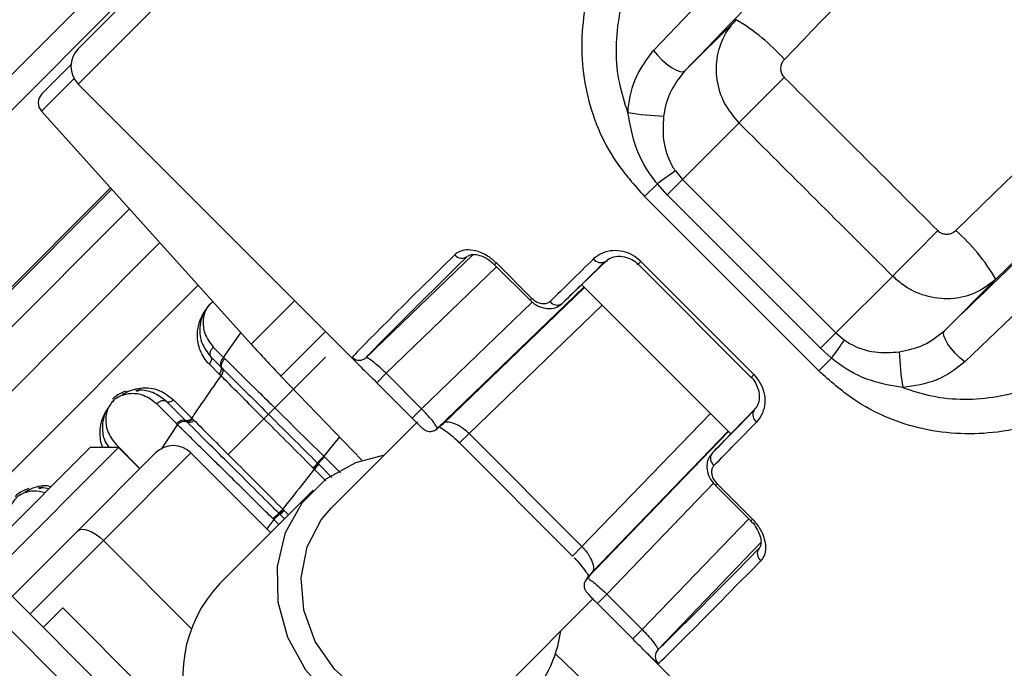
# Model space of a CAD drawing. Header units: millimetres. Extents: x 1591 to 17407, y 888 to 16227.
# Tile 39 of 78: x 3678 to 3757, y 10342 to 10394. Entities that reach past the tile are written whole.
import ezdxf

# ---------------------------------------------------------------- set-up
doc = ezdxf.new("R2010")
doc.units = ezdxf.units.MM
doc.layers.add('COMPONENT_GEOMETRY', color=7, linetype='Continuous')
doc.styles.add('SLDTEXTSTYLE1', font='TXT', dxfattribs={"width": 0.75})
doc.dimstyles.new('SLDDIMSTYLE0', dxfattribs={"dimtxt": 100, "dimasz": 6.604, "dimexe": 0, "dimexo": 0.0625, "dimgap": 25, "dimtad": 0, "dimtih": 1, "dimtoh": 1, "dimdec": 0, "dimlfac": 0.5, "dimrnd": 1e-09, "dimzin": 12, "dimdsep": 46, "dimtxsty": 'SLDTEXTSTYLE1', "dimsah": 1, "dimcen": 0.09, "dimadec": 0, "dimazin": 3, "dimtfac": 1, "dimtdec": 0, "dimtofl": 0, "dimtmove": 0, "dimatfit": 3, "dimfxl": 1, "dimfrac": 2, "dimtolj": 1, "dimtzin": 12, "dimarcsym": 0})

# ---------------------------------------------------------------- blocks, each defined once
blk = doc.blocks.new('_D')
at = {"layer": 'COMPONENT_GEOMETRY', "color": 7, "ltscale": 2}
for p, q in [((8879.101, 12946.127), (8879.101, 8407.682)), ((2657.77, 9298.989), (2657.77, 8407.682)), ((2657.77, 8414.032), (5620.658, 8414.032)), ((8879.101, 8414.032), (5916.213, 8414.032))]:
    blk.add_line(p, q, dxfattribs=at)
for points in [[(2657.77, 8414.032), (2664.374, 8413.016), (2664.374, 8415.048)], [(8879.101, 8414.032), (8872.497, 8415.048), (8872.497, 8413.016)]]:
    blk.add_solid(points, dxfattribs=at)
at = {"layer": 'COMPONENT_GEOMETRY', "color": 7, "ltscale": 2, "insert": (5620.658, 8463.564), "char_height": 100, "attachment_point": 1, "style": 'SLDTEXTSTYLE1'}
blk.add_mtext('3111', dxfattribs=at)

msp = doc.modelspace()

# ---------------------------------------------------------------- linework, layer by layer
at = {"color": 7, "linetype": 'Continuous', "lineweight": 25, "ltscale": 2}
for p, q in [((3730.042, 10439.166), (3682.768, 10391.892)), ((3663.894, 10376.27), (3723.868, 10436.245)), ((3724.798, 10434.347), (3664.824, 10374.372)), ((3735.335, 10394.207), (3731.24, 10390.112)), ((3679.863, 10388.28), (3682.186, 10390.603)), ((3682.768, 10389.064), (3705.386, 10366.446)), ((3679.827, 10386.903), (3696.584, 10368.292)), ((3735.577, 10385.965), (3731.063, 10381.451)), ((3730.489, 10382.129), (3731.063, 10381.451)), ((3729.045, 10381.102), (3728.025, 10380.082)), ((3729.839, 10380.227), (3729.045, 10381.102)), ((3729.839, 10380.227), (3731.063, 10381.451)), ((3731.063, 10381.451), (3743.32, 10369.193)), ((3685.346, 10380.774), (3661.251, 10356.679)), ((3742.097, 10367.969), (3729.839, 10380.227)), ((3741.952, 10366.156), (3728.025, 10380.082)), ((3714.299, 10375.439), (3705.78, 10367.229)), ((3716.044, 10374.64), (3718.873, 10371.811)), ((3719.009, 10371.948), (3716.18, 10374.777)), ((3725.135, 10375.099), (3721.446, 10371.546)), ((3727.514, 10374.674), (3736.543, 10365.645)), ((3727.734, 10374.893), (3736.763, 10365.865)), ((3747.853, 10373.726), (3743.32, 10369.193)), ((3756.096, 10373.485), (3751.982, 10369.37)), ((3711.448, 10361.547), (3723.187, 10372.861)), ((3723.003, 10373.045), (3734.914, 10361.133)), ((3718.873, 10371.811), (3718.873, 10371.812)), ((3742.097, 10367.969), (3743.32, 10369.193)), ((3743.32, 10369.193), (3743.999, 10368.62)), ((3693.562, 10368.051), (3694.385, 10367.227)), ((3742.971, 10367.175), (3742.097, 10367.969)), ((3693.366, 10367.27), (3694.178, 10366.458)), ((3694.385, 10367.227), (3694.477, 10367.137)), ((3742.971, 10367.175), (3741.952, 10366.156)), ((3694.03, 10365.909), (3693.227, 10366.712)), ((3694.178, 10366.458), (3694.266, 10366.37)), ((3694.178, 10365.761), (3694.03, 10365.909)), ((3698.965, 10365.74), (3705.441, 10359.033)), ((3707.37, 10365.967), (3706.621, 10365.217)), ((3706.621, 10365.217), (3709.45, 10362.388)), ((3710.199, 10363.138), (3707.37, 10365.967)), ((3691.305, 10362.233), (3689.817, 10363.721)), ((3690.375, 10363.86), (3691.847, 10362.388)), ((3690.611, 10361.95), (3689.036, 10363.525)), ((3710.199, 10363.138), (3709.45, 10362.388)), ((3736.799, 10363.089), (3733.415, 10359.577)), ((3691.37, 10362.168), (3691.305, 10362.233)), ((3691.464, 10362.074), (3691.37, 10362.168)), ((3691.847, 10362.388), (3691.909, 10362.325)), ((3691.909, 10362.325), (3692.001, 10362.233)), ((3709.868, 10362.084), (3702.986, 10355.202)), ((3690.708, 10361.854), (3690.611, 10361.95)), ((3723.417, 10349.578), (3734.73, 10361.317)), ((3713.995, 10361.154), (3723.023, 10352.125)), ((3669.802, 10346.116), (3683.716, 10360.03)), ((3671.005, 10345.056), (3685.979, 10360.03)), ((3685.979, 10360.03), (3683.716, 10360.03)), ((3687.676, 10358.333), (3685.979, 10360.03)), ((3713.245, 10360.404), (3722.274, 10351.375)), ((3682.73, 10353.388), (3688.948, 10359.606)), ((3691.777, 10359.606), (3684.782, 10352.61)), ((3691.777, 10359.606), (3698.141, 10353.242)), ((3702.386, 10359.346), (3702.445, 10359.287)), ((3701.593, 10358.349), (3701.536, 10358.406)), ((3701.632, 10358.31), (3701.593, 10358.349)), ((3701.889, 10358.799), (3701.947, 10358.74)), ((3701.947, 10358.741), (3701.988, 10358.7)), ((3701.544, 10356.645), (3694.09, 10349.191)), ((3733.681, 10357.003), (3736.51, 10354.174)), ((3733.681, 10357.003), (3733.681, 10357.003)), ((3733.818, 10357.14), (3736.647, 10354.311)), ((3699.112, 10355.12), (3699.155, 10355.078)), ((3699.155, 10355.078), (3699.217, 10355.015)), ((3698.397, 10354.291), (3698.333, 10354.355)), ((3698.813, 10354.776), (3698.771, 10354.818)), ((3698.876, 10354.713), (3698.813, 10354.776)), ((3699.244, 10354.345), (3698.876, 10354.713)), ((3677.493, 10348.151), (3682.73, 10353.388)), ((3737.32, 10352.442), (3729.098, 10343.911)), ((3710.162, 10315.482), (3677.352, 10348.292)), ((3717.072, 10341.116), (3723.898, 10347.943)), ((3725.008, 10348.33), (3724.258, 10347.58)), ((3725.008, 10348.33), (3727.836, 10345.501)), ((3681.524, 10347.231), (3679.968, 10345.676)), ((3681.524, 10347.231), (3709.101, 10319.654)), ((3727.087, 10344.751), (3724.258, 10347.58)), ((3727.836, 10345.501), (3727.087, 10344.751)), ((3720.902, 10343.572), (3727.609, 10337.095)), ((3728.315, 10343.516), (3750.933, 10320.899))]:
    msp.add_line(p, q, dxfattribs=at)
at = {"color": 8, "linetype": 'Continuous', "lineweight": 25, "ltscale": 2}
for p, q in [((3682.768, 10389.064), (3731.793, 10438.089)), ((3682.433, 10389.509), (3679.827, 10386.903)), ((3685.346, 10380.773), (3661.252, 10356.679)), ((3661.363, 10356.587), (3685.443, 10380.666)), ((3686.856, 10379.096), (3662.997, 10355.237)), ((3689.276, 10376.409), (3665.774, 10352.908)), ((3716.044, 10374.64), (3716.18, 10374.777)), ((3727.514, 10374.674), (3727.734, 10374.893)), ((3707.37, 10365.967), (3716.204, 10374.48)), ((3692.341, 10373.005), (3669.262, 10349.926)), ((3723.214, 10372.833), (3711.943, 10361.971)), ((3696.584, 10368.292), (3700.062, 10371.77)), ((3719.042, 10371.66), (3710.199, 10363.138)), ((3718.873, 10371.812), (3719.009, 10371.948)), ((3713.995, 10361.154), (3724.637, 10371.41)), ((3694.385, 10367.227), (3695.769, 10369.198)), ((3702.528, 10369.303), (3698.965, 10365.74)), ((3702.536, 10367.254), (3694.758, 10359.476)), ((3736.543, 10365.645), (3736.763, 10365.865)), ((3723.023, 10352.125), (3733.28, 10362.767)), ((3689.419, 10359.917), (3690.708, 10361.854)), ((3734.703, 10361.344), (3723.841, 10350.074)), ((3703.635, 10360.904), (3702.386, 10359.346)), ((3713.995, 10361.154), (3713.245, 10360.404)), ((3685.784, 10360.272), (3687.699, 10358.357)), ((3702.555, 10357.386), (3701.632, 10358.31)), ((3701.988, 10358.7), (3703.04, 10357.647)), ((3733.545, 10357.188), (3725.008, 10348.33)), ((3733.681, 10357.003), (3733.818, 10357.14)), ((3699.217, 10355.015), (3699.566, 10354.667)), ((3698.397, 10354.291), (3697.827, 10353.555)), ((3698.794, 10353.895), (3698.397, 10354.291)), ((3727.836, 10345.501), (3736.35, 10354.334)), ((3736.647, 10354.311), (3736.51, 10354.174)), ((3684.782, 10352.61), (3678.908, 10346.736)), ((3684.782, 10352.61), (3691.804, 10345.588)), ((3723.023, 10352.125), (3722.274, 10351.375)), ((3710.162, 10312.654), (3674.523, 10348.292))]:
    msp.add_line(p, q, dxfattribs=at)
at = {"color": 7, "linetype": 'Continuous', "lineweight": 25, "ltscale": 2, "flags": 128}
for points in [[(3752.893, 10377.382), (3755.973, 10380.359), (3759.049, 10383.332), (3762.121, 10386.3), (3765.189, 10389.264), (3768.251, 10392.222), (3771.308, 10395.174), (3774.358, 10398.12), (3777.402, 10401.059)], [(3782.836, 10399.315), (3779.519, 10396.113), (3776.193, 10392.901), (3772.859, 10389.682), (3769.518, 10386.455), (3766.171, 10383.221), (3762.817, 10379.981), (3759.459, 10376.735), (3756.096, 10373.485)], [(3728.748, 10391.747), (3729.053, 10391.374), (3729.408, 10391.01), (3729.789, 10390.678), (3730.17, 10390.4), (3730.528, 10390.194), (3730.838, 10390.073), (3731.081, 10390.045), (3731.24, 10390.112)], [(3739.179, 10389.598), (3738.599, 10389.016), (3738.027, 10388.442), (3737.479, 10387.891), (3736.97, 10387.378), (3736.514, 10386.918), (3736.123, 10386.522), (3735.808, 10386.202), (3735.577, 10385.965)], [(3751.459, 10377.362), (3750.877, 10376.779), (3750.305, 10376.204), (3749.757, 10375.653), (3749.247, 10375.14), (3748.791, 10374.679), (3748.4, 10374.283), (3748.084, 10373.962), (3747.853, 10373.726)], [(3753.616, 10366.878), (3753.244, 10367.184), (3752.88, 10367.539), (3752.548, 10367.919), (3752.27, 10368.301), (3752.063, 10368.658), (3751.942, 10368.968), (3751.915, 10369.211), (3751.982, 10369.37)], [(3687.359, 10364.597), (3687.411, 10364.569), (3687.465, 10364.557), (3687.518, 10364.559), (3687.568, 10364.577), (3687.615, 10364.609), (3687.658, 10364.655), (3687.693, 10364.713), (3687.721, 10364.781)], [(3718.514, 10339.674), (3716.352, 10338.045), (3713.792, 10337.051), (3710.996, 10336.755), (3708.139, 10337.176), (3705.401, 10338.287), (3702.954, 10340.018), (3700.951, 10342.261), (3699.518, 10344.875), (3698.746, 10347.694), (3698.683, 10350.543), (3699.333, 10353.242), (3700.655, 10355.622), (3702.566, 10357.533), (3704.946, 10358.855), (3707.238, 10359.454)], [(3679.581, 10356.818), (3679.633, 10356.791), (3679.687, 10356.779), (3679.739, 10356.781), (3679.79, 10356.799), (3679.837, 10356.831), (3679.879, 10356.877), (3679.915, 10356.935), (3679.943, 10357.003)], [(3717.072, 10341.116), (3715.103, 10339.671), (3712.759, 10338.854), (3710.212, 10338.728), (3707.651, 10339.301), (3705.267, 10340.532), (3703.236, 10342.327), (3701.709, 10344.556), (3700.798, 10347.052), (3700.573, 10349.629), (3701.048, 10352.098), (3702.19, 10354.275), (3702.986, 10355.202)], [(3682.73, 10353.388), (3682.882, 10353.485), (3683.082, 10353.524), (3683.323, 10353.503), (3683.595, 10353.424), (3683.889, 10353.289), (3684.192, 10353.103), (3684.493, 10352.874), (3684.782, 10352.61)], [(3723.417, 10349.578), (3723.32, 10349.457), (3723.274, 10349.375)]]:
    msp.add_lwpolyline(points, dxfattribs=at)
at = {"color": 7, "linetype": 'Continuous', "lineweight": 25, "ltscale": 4}
for centre, radius, start, end in [((3565.77, 10203.901), 202, 90, 24.57323), ((3565.77, 10203.901), 200, 65.6403, 24.3597), ((3565.77, 10203.901), 196, 66.0814, 23.9186), ((3727.232, 10380.416), 15.995, 41.57547, 59.56376), ((3684.182, 10390.478), 2, 135, 225), ((3680.57, 10387.572), 1, 135, 222), ((3731.104, 10416.017), 29.561, 261.42776, 266.97767), ((3780.945, 10309.657), 88.306, 124.84608, 125.99627), ((3742.288, 10365.4), 16.001, 30.3479, 48.48733), ((3713.423, 10375.896), 0.732, 219.08001, 306.53616), ((3724.524, 10375.518), 0.708, 215.52812, 299.70838), ((3721.04, 10372.142), 0.721, 217.73786, 304.28911), ((3671.527, 10419.075), 88.306, 324.00373, 325.15392), ((3770.899, 10435.205), 100, 222, 224), ((3777.886, 10369.234), 29.561, 183.02233, 188.57224), ((3694.808, 10366.701), 0.675, 128.77682, 201.05829), ((3705.225, 10367.804), 0.8, 224.99169, 314.02122), ((3693.728, 10366.285), 0.482, 308.77682, 21.05829), ((3737.387, 10362.654), 0.708, 150.29162, 234.47188), ((3691.24, 10361.436), 0.677, 70.61759, 141.79022), ((3691.468, 10362.689), 0.484, 250.32812, 321.56274), ((3691.621, 10362.531), 0.483, 251.04079, 321.883), ((3710.892, 10362.121), 0.799, 290.29286, 314.07232), ((3690.363, 10358.192), 2, 45, 135), ((3705.651, 10355.878), 4.763, 133.28304, 142.18478), ((3734.011, 10359.17), 0.721, 145.71089, 232.26214), ((3395.358, 10033.488), 416, 38.64351, 51.35649), ((3699.432, 10360.646), 3.074, 313.20123, 323.05155), ((3699.283, 10360.81), 3.431, 313.21149, 322.03687), ((3395.358, 10033.488), 414, 38.64351, 51.35649), ((3697.513, 10356.579), 2.165, 305.53807, 317.6216), ((3697.612, 10356.489), 2.18, 305.43264, 317.43283), ((3700.644, 10352.227), 3.051, 125.42762, 137.43389), ((3565.77, 10203.901), 150, 91.69334, 358.30666), ((3565.77, 10203.901), 149.823, 91.6649, 358.3351), ((3737.766, 10351.554), 0.732, 143.46384, 230.91999), ((3565.77, 10203.901), 147.824, 92.38945, 357.61055), ((3701.835, 10341.795), 10.709, 136.32125, 204.75264), ((3711.337, 10346.755), 10.082, 315.38563, 352.09457), ((3729.674, 10343.355), 0.8, 135.97878, 225.00831)]:
    msp.add_arc(centre, radius, start, end, dxfattribs=at)
for centre, major_axis, ratio, start_param, end_param in [((3719.449, 10373.241), (229.702, 237.176), 0.005499, 4.792789, 4.896869), ((6969.489, 7014.104), (13171.199, -13164.513), 0.005761, 1.823372, 1.824333), ((6966.145, 7010.76), (13167.795, -13167.795), 0.005673, 1.823373, 1.824335), ((3744.873, 10406.154), (40.238, 38.958), 0.005875, 2.485281, 3.100991), ((3745.43, 10405.579), (39.673, 38.392), 0.00596, 2.485284, 3.100994), ((3750.53, 10400.498), (40.238, 38.958), 0.005875, 2.28677, 2.408723), ((3751.087, 10399.923), (39.673, 38.392), 0.00596, 2.286773, 2.408726), ((3761.792, 10389.217), (38.392, 39.673), 0.00596, 3.874459, 3.996412), ((3762.367, 10388.661), (38.958, 40.238), 0.005875, 3.874462, 3.996415), ((3751.087, 10399.923), (39.673, 38.392), 0.00596, 3.177552, 3.299505), ((3767.449, 10383.56), (38.392, 39.673), 0.00596, 3.182191, 3.797901), ((3768.024, 10383.004), (38.958, 40.238), 0.005875, 3.182194, 3.797904), ((3761.792, 10389.217), (38.392, 39.673), 0.00596, 2.983681, 3.105634)]:
    msp.add_ellipse(centre, major_axis=major_axis, ratio=ratio, start_param=start_param, end_param=end_param, dxfattribs=at)
at = {"color": 7, "linetype": 'Continuous', "lineweight": 25, "ltscale": 2}
for points, knots in [([(3728.748, 10391.747), (3735.137, 10398.424), (3745.601, 10409.359), (3756.072, 10420.309), (3760.148, 10424.572)], [0, 0, 0, 0, 0.610672, 1, 1, 1, 1]), ([(3762.72, 10422.771), (3758.637, 10418.534), (3748.138, 10407.643), (3737.649, 10396.762), (3731.24, 10390.112)], [0, 0, 0, 0, 0.388949, 1, 1, 1, 1]), ([(3730.718, 10409.601), (3729.678, 10408.259), (3727.6, 10405.578), (3724.721, 10400.575), (3722.818, 10394.814), (3723.034, 10388.434), (3725.059, 10383.433), (3727.23, 10380.98), (3728.025, 10380.082)], [0, 0, 0, 0, 0.151687, 0.303172, 0.526485, 0.711728, 0.894443, 1, 1, 1, 1]), ([(3726.698, 10386.787), (3726.449, 10387.557), (3725.659, 10390.008), (3725.737, 10394.769), (3727.596, 10399.876), (3730.317, 10404.363), (3732.243, 10406.782), (3733.207, 10407.993)], [0, 0, 0, 0, 0.1039535, 0.3308942, 0.6101638, 0.8049374, 1, 1, 1, 1]), ([(3751.982, 10369.37), (3758.631, 10375.78), (3769.513, 10386.269), (3780.404, 10396.767), (3784.64, 10400.85)], [0, 0, 0, 0, 0.611051, 1, 1, 1, 1]), ([(3786.442, 10398.279), (3782.179, 10394.202), (3771.229, 10383.731), (3760.294, 10373.268), (3753.616, 10366.878)], [0, 0, 0, 0, 0.389328, 1, 1, 1, 1]), ([(3735.577, 10385.965), (3735.155, 10386.473), (3734.313, 10387.485), (3733.734, 10389.392), (3733.758, 10391.34), (3734.344, 10393.017), (3735.044, 10393.858), (3735.335, 10394.207)], [0, 0, 0, 0, 0.211532, 0.421691, 0.632628, 0.84791, 1, 1, 1, 1]), ([(3726.698, 10386.787), (3726.706, 10386.894), (3726.78, 10387.877), (3727.212, 10389.736), (3728.24, 10391.082), (3728.748, 10391.747)], [0, 0, 0, 0, 0.058801, 0.535727, 1, 1, 1, 1]), ([(3739.198, 10391.03), (3739.144, 10390.968), (3739.017, 10390.817), (3738.902, 10390.522), (3738.883, 10390.183), (3738.969, 10389.855), (3739.109, 10389.684), (3739.179, 10389.598)], [0, 0, 0, 0, 0.155525, 0.374182, 0.585503, 0.793018, 1, 1, 1, 1]), ([(3731.24, 10390.112), (3730.851, 10389.622), (3730.07, 10388.636), (3729.661, 10387.289), (3729.556, 10386.575), (3729.545, 10386.497)], [0, 0, 0, 0, 0.469247, 0.942621, 1, 1, 1, 1]), ([(3729.045, 10381.102), (3728.969, 10381.194), (3728.264, 10382.061), (3727.209, 10383.909), (3726.866, 10385.839), (3726.698, 10386.787)], [0, 0, 0, 0, 0.057556, 0.537551, 1, 1, 1, 1]), ([(3729.545, 10386.497), (3729.507, 10385.774), (3729.431, 10384.35), (3729.955, 10382.964), (3730.382, 10382.284), (3730.441, 10382.199), (3730.489, 10382.129)], [0, 0, 0, 0, 0.473407, 0.931566, 0.944589, 1, 1, 1, 1]), ([(3751.459, 10377.362), (3751.501, 10377.324), (3751.629, 10377.21), (3751.9, 10377.09), (3752.254, 10377.064), (3752.61, 10377.156), (3752.798, 10377.307), (3752.893, 10377.382)], [0, 0, 0, 0, 0.108678, 0.323219, 0.545584, 0.772492, 1, 1, 1, 1]), ([(3716.18, 10374.777), (3715.952, 10374.977), (3715.494, 10375.377), (3714.698, 10375.733), (3713.924, 10375.863), (3713.275, 10375.759), (3712.984, 10375.534), (3712.855, 10375.435)], [0, 0, 0, 0, 0.199752, 0.399876, 0.607041, 0.826549, 1, 1, 1, 1]), ([(3713.907, 10375.315), (3713.955, 10375.362), (3714.049, 10375.452), (3714.528, 10375.478), (3715.109, 10375.31), (3715.651, 10375.014), (3715.932, 10374.73), (3716.033, 10374.628)], [0, 0, 0, 0, 0.239076, 0.463211, 0.666608, 0.879854, 1, 1, 1, 1]), ([(3727.734, 10374.893), (3727.516, 10375.078), (3727.08, 10375.446), (3726.281, 10375.731), (3725.447, 10375.798), (3724.605, 10375.617), (3724.171, 10375.28), (3723.947, 10375.106)], [0, 0, 0, 0, 0.178374, 0.356819, 0.547919, 0.766995, 1, 1, 1, 1]), ([(3724.933, 10374.89), (3725.073, 10375.017), (3725.351, 10375.272), (3726.04, 10375.357), (3726.699, 10375.22), (3727.203, 10374.97), (3727.424, 10374.741), (3727.502, 10374.661)], [0, 0, 0, 0, 0.267044, 0.531949, 0.739856, 0.908634, 1, 1, 1, 1]), ([(3756.096, 10373.485), (3755.57, 10373.074), (3754.513, 10372.25), (3752.484, 10371.812), (3750.444, 10372.056), (3748.866, 10372.809), (3748.109, 10373.494), (3747.853, 10373.726)], [0, 0, 0, 0, 0.222814, 0.447152, 0.670377, 0.888765, 1, 1, 1, 1]), ([(3693.537, 10371.676), (3693.471, 10371.625), (3693.238, 10371.448), (3692.923, 10371.024), (3692.589, 10370.365), (3692.413, 10369.433), (3692.578, 10368.286), (3693.09, 10367.626), (3693.366, 10367.27)], [0, 0, 0, 0, 0.041145, 0.143066, 0.249868, 0.424135, 0.689597, 1, 1, 1, 1]), ([(3718.885, 10371.824), (3718.941, 10371.762), (3719.165, 10371.515), (3719.703, 10371.225), (3720.387, 10371.089), (3721.017, 10371.205), (3721.305, 10371.443), (3721.438, 10371.552)], [0, 0, 0, 0, 0.08215, 0.328977, 0.593487, 0.813637, 1, 1, 1, 1]), ([(3720.47, 10371.7), (3720.406, 10371.65), (3720.268, 10371.542), (3719.977, 10371.489), (3719.643, 10371.54), (3719.303, 10371.691), (3719.107, 10371.862), (3719.009, 10371.948)], [0, 0, 0, 0, 0.18302, 0.400043, 0.604373, 0.802384, 1, 1, 1, 1]), ([(3693.227, 10366.712), (3693.194, 10366.746), (3692.858, 10367.092), (3692.399, 10367.868), (3692.206, 10369.06), (3692.448, 10370.097), (3692.707, 10370.702), (3692.889, 10370.924), (3692.903, 10370.941)], [0, 0, 0, 0, 0.034092, 0.345994, 0.646826, 0.854084, 0.988686, 1, 1, 1, 1]), ([(3748.656, 10364.828), (3749.426, 10364.58), (3751.877, 10363.789), (3756.638, 10363.868), (3761.745, 10365.727), (3766.233, 10368.447), (3768.652, 10370.373), (3769.862, 10371.337)], [0, 0, 0, 0, 0.103954, 0.330894, 0.610164, 0.804937, 1, 1, 1, 1]), ([(3748.367, 10367.676), (3749.043, 10367.82), (3750.4, 10368.109), (3751.453, 10368.949), (3751.982, 10369.37)], [0, 0, 0, 0, 0.498504, 1, 1, 1, 1]), ([(3771.471, 10368.849), (3770.129, 10367.809), (3767.448, 10365.73), (3762.445, 10362.851), (3756.684, 10360.949), (3750.304, 10361.164), (3745.303, 10363.189), (3742.85, 10365.361), (3741.952, 10366.156)], [0, 0, 0, 0, 0.151687, 0.303172, 0.526485, 0.711728, 0.894443, 1, 1, 1, 1]), ([(3743.999, 10368.62), (3744.132, 10368.531), (3744.865, 10368.044), (3746.357, 10367.557), (3747.721, 10367.637), (3748.367, 10367.676)], [0, 0, 0, 0, 0.105262, 0.57608, 1, 1, 1, 1]), ([(3693.366, 10367.27), (3693.349, 10367.304), (3693.303, 10367.398), (3693.301, 10367.595), (3693.383, 10367.84), (3693.502, 10367.98), (3693.562, 10368.051)], [0, 0, 0, 0, 0.161092, 0.440728, 0.720364, 1, 1, 1, 1]), ([(3694.266, 10366.37), (3694.251, 10366.403), (3694.208, 10366.494), (3694.21, 10366.686), (3694.297, 10366.927), (3694.417, 10367.067), (3694.477, 10367.136)], [0, 0, 0, 0, 0.160996, 0.440664, 0.720332, 1, 1, 1, 1]), ([(3694.477, 10367.137), (3695.235, 10366.393), (3696.387, 10365.263), (3699.014, 10362.676), (3700.95, 10360.764), (3702.386, 10359.346)], [0, 0, 0, 0, 0.331863, 0.504238, 1, 1, 1, 1]), ([(3704.932, 10366.91), (3704.985, 10366.854), (3705.141, 10366.687), (3705.624, 10366.209), (3706.173, 10365.665), (3706.511, 10365.327), (3706.621, 10365.217)], [0, 0, 0, 0, 0.1764803, 0.5192176, 0.8446172, 1, 1, 1, 1]), ([(3707.37, 10365.967), (3707.291, 10366.044), (3707.045, 10366.283), (3706.623, 10366.657), (3706.192, 10366.998), (3705.875, 10367.213), (3705.812, 10367.224), (3705.78, 10367.229)], [0, 0, 0, 0, 0.100508, 0.312181, 0.53761, 0.768432, 1, 1, 1, 1]), ([(3748.656, 10364.828), (3747.81, 10364.972), (3745.984, 10365.284), (3744.104, 10366.273), (3743.149, 10367.034), (3742.971, 10367.175)], [0, 0, 0, 0, 0.413144, 0.890817, 1, 1, 1, 1]), ([(3753.616, 10366.878), (3753.017, 10366.404), (3752.318, 10365.851), (3750.639, 10365.119), (3749.582, 10364.964), (3748.656, 10364.828)], [0, 0, 0, 0, 0.425665, 0.497035, 1, 1, 1, 1]), ([(3694.267, 10366.37), (3694.288, 10366.326), (3694.33, 10366.24), (3694.327, 10366.077), (3694.279, 10365.909), (3694.212, 10365.811), (3694.178, 10365.761)], [0, 0, 0, 0, 0.250067, 0.500079, 0.75005, 1, 1, 1, 1]), ([(3694.267, 10366.37), (3694.383, 10366.254), (3695.018, 10365.625), (3696.18, 10364.472), (3698.545, 10362.123), (3700.499, 10360.181), (3701.889, 10358.799)], [0, 0, 0, 0, 0.055685, 0.303138, 0.50423, 1, 1, 1, 1]), ([(3691.847, 10362.388), (3692.107, 10362.767), (3692.88, 10363.895), (3693.66, 10365.017), (3694.178, 10365.761)], [0, 0, 0, 0, 0.336526, 1, 1, 1, 1]), ([(3701.536, 10358.406), (3701.432, 10358.51), (3700.076, 10359.866), (3698.186, 10361.755), (3695.976, 10363.964), (3694.87, 10365.07), (3694.272, 10365.668), (3694.178, 10365.761)], [0, 0, 0, 0, 0.038421, 0.501138, 0.704054, 0.953619, 1, 1, 1, 1]), ([(3736.541, 10365.642), (3736.549, 10365.636), (3736.706, 10365.506), (3736.936, 10365.151), (3737.162, 10364.598), (3737.214, 10363.98), (3737.092, 10363.396), (3736.864, 10363.15), (3736.755, 10363.031)], [0, 0, 0, 0, 0.008213, 0.166543, 0.333566, 0.531373, 0.774783, 1, 1, 1, 1]), ([(3736.763, 10365.865), (3736.947, 10365.647), (3737.315, 10365.21), (3737.601, 10364.411), (3737.667, 10363.578), (3737.487, 10362.735), (3737.149, 10362.301), (3736.976, 10362.077)], [0, 0, 0, 0, 0.178374, 0.356819, 0.547919, 0.766995, 1, 1, 1, 1]), ([(3686.592, 10364.536), (3686.364, 10364.46), (3685.973, 10364.328), (3685.644, 10364.033), (3685.507, 10363.91)], [0, 0, 0, 0, 0.582959, 1, 1, 1, 1]), ([(3686.298, 10364.289), (3686.545, 10364.418), (3687.027, 10364.67), (3687.494, 10364.745), (3687.721, 10364.781)], [0, 0, 0, 0, 0.511867, 1, 1, 1, 1]), ([(3689.817, 10363.721), (3689.473, 10363.989), (3688.838, 10364.485), (3687.923, 10364.641), (3687.435, 10364.602), (3687.359, 10364.597)], [0, 0, 0, 0, 0.5006885, 0.9227865, 1, 1, 1, 1]), ([(3687.721, 10364.781), (3687.727, 10364.782), (3688.26, 10364.841), (3689.271, 10364.721), (3690.007, 10364.147), (3690.375, 10363.86)], [0, 0, 0, 0, 0.005036, 0.503601, 1, 1, 1, 1]), ([(3689.036, 10363.525), (3688.706, 10363.781), (3688.116, 10364.239), (3687.122, 10364.391), (3686.366, 10364.266), (3685.863, 10364.027), (3685.511, 10363.738), (3685.239, 10363.374), (3685.033, 10362.891), (3684.926, 10362.191), (3685.061, 10361.215), (3685.514, 10360.624), (3685.784, 10360.272)], [0, 0, 0, 0, 0.181549, 0.323795, 0.40885, 0.462296, 0.504185, 0.545984, 0.60056, 0.677304, 0.807908, 1, 1, 1, 1]), ([(3689.817, 10363.721), (3689.783, 10363.738), (3689.689, 10363.784), (3689.492, 10363.786), (3689.247, 10363.704), (3689.107, 10363.585), (3689.036, 10363.525)], [0, 0, 0, 0, 0.161092, 0.440728, 0.720364, 1, 1, 1, 1]), ([(3685.127, 10363.184), (3685.093, 10363.125), (3684.926, 10362.836), (3684.672, 10362.099), (3684.686, 10361.295), (3684.867, 10360.53), (3685.107, 10360.213), (3685.245, 10360.03)], [0, 0, 0, 0, 0.050247, 0.244096, 0.605317, 0.77277, 1, 1, 1, 1]), ([(3711.448, 10361.547), (3711.448, 10361.584), (3711.448, 10361.657), (3711.226, 10361.986), (3710.869, 10362.423), (3710.499, 10362.831), (3710.27, 10363.066), (3710.199, 10363.138)], [0, 0, 0, 0, 0.229764, 0.461988, 0.689005, 0.904491, 1, 1, 1, 1]), ([(3691.37, 10362.168), (3691.337, 10362.183), (3691.249, 10362.224), (3691.059, 10362.219), (3690.821, 10362.13), (3690.681, 10362.01), (3690.611, 10361.95)], [0, 0, 0, 0, 0.161211, 0.440807, 0.720404, 1, 1, 1, 1]), ([(3691.37, 10362.168), (3691.407, 10362.153), (3691.481, 10362.123), (3691.626, 10362.143), (3691.777, 10362.209), (3691.865, 10362.286), (3691.909, 10362.325)], [0, 0, 0, 0, 0.249999, 0.499999, 0.749999, 1, 1, 1, 1]), ([(3698.771, 10354.818), (3698.634, 10354.954), (3697.291, 10356.29), (3695.405, 10358.163), (3693.118, 10360.435), (3692.065, 10361.478), (3691.464, 10362.074)], [0, 0, 0, 0, 0.051672, 0.505066, 0.717512, 1, 1, 1, 1]), ([(3692.001, 10362.233), (3692.043, 10362.191), (3692.606, 10361.628), (3693.671, 10360.563), (3695.953, 10358.28), (3697.807, 10356.425), (3699.112, 10355.12)], [0, 0, 0, 0, 0.021195, 0.282969, 0.495586, 1, 1, 1, 1]), ([(3709.45, 10362.388), (3709.492, 10362.346), (3709.631, 10362.207), (3709.783, 10362.056), (3709.862, 10361.98), (3709.866, 10361.976)], [0, 0, 0, 0, 0.294864, 0.964329, 1, 1, 1, 1]), ([(3713.995, 10361.154), (3713.962, 10361.185), (3713.797, 10361.345), (3713.578, 10361.519), (3713.188, 10361.783), (3712.727, 10362.01), (3712.219, 10362.114), (3712.036, 10362.019), (3711.943, 10361.971)], [0, 0, 0, 0, 0.037552, 0.192543, 0.235301, 0.473994, 0.7355, 1, 1, 1, 1]), ([(3698.333, 10354.355), (3698.135, 10354.55), (3697.222, 10355.45), (3695.823, 10356.829), (3694.329, 10358.299), (3692.621, 10359.978), (3691.52, 10361.058), (3690.708, 10361.854)], [0, 0, 0, 0, 0.071059, 0.328707, 0.508594, 0.637825, 1, 1, 1, 1]), ([(3709.866, 10361.976), (3709.924, 10361.919), (3710.084, 10361.762), (3710.243, 10361.613), (3710.35, 10361.52), (3710.471, 10361.434), (3710.625, 10361.359), (3710.822, 10361.316), (3711.021, 10361.315), (3711.132, 10361.367), (3711.166, 10361.383)], [0, 0, 0, 0, 0.139717, 0.383848, 0.548387, 0.637213, 0.712297, 0.816344, 0.943629, 1, 1, 1, 1]), ([(3711.613, 10361.688), (3711.69, 10361.646), (3711.893, 10361.537), (3712.382, 10361.184), (3712.886, 10360.761), (3713.157, 10360.484), (3713.244, 10360.395)], [0, 0, 0, 0, 0.212658, 0.561271, 0.859162, 1, 1, 1, 1]), ([(3618.995, 10360.055), (3622.685, 10357.462), (3633.758, 10349.682), (3651.451, 10335.589), (3671.542, 10317.357), (3689.99, 10298.096), (3706.93, 10278.09), (3716.919, 10264.124), (3721.924, 10257.126)], [0, 0, 0, 0, 0.092437, 0.27739, 0.463199, 0.648153, 0.823711, 1, 1, 1, 1]), ([(3721.46, 10256.812), (3716.484, 10263.771), (3706.511, 10277.719), (3689.598, 10297.699), (3671.182, 10316.927), (3651.124, 10335.134), (3633.459, 10349.209), (3622.367, 10357.001), (3618.682, 10359.59)], [0, 0, 0, 0, 0.17556, 0.351853, 0.536803, 0.721754, 0.907563, 1, 1, 1, 1]), ([(3702.445, 10359.287), (3702.38, 10359.222), (3702.249, 10359.091), (3702.083, 10358.911), (3701.982, 10358.793), (3701.956, 10358.755), (3701.947, 10358.741)], [0, 0, 0, 0, 0.279621, 0.559243, 0.838864, 1, 1, 1, 1]), ([(3733.426, 10359.555), (3733.317, 10359.431), (3733.08, 10359.16), (3732.969, 10358.587), (3733.057, 10357.96), (3733.308, 10357.396), (3733.595, 10357.126), (3733.703, 10357.025)], [0, 0, 0, 0, 0.1801, 0.391753, 0.612739, 0.854379, 1, 1, 1, 1]), ([(3701.632, 10358.31), (3701.381, 10357.995), (3700.539, 10356.933), (3699.701, 10355.869), (3699.112, 10355.12)], [0, 0, 0, 0, 0.297159, 1, 1, 1, 1]), ([(3733.57, 10358.6), (3733.52, 10358.537), (3733.411, 10358.398), (3733.358, 10358.108), (3733.41, 10357.773), (3733.561, 10357.433), (3733.732, 10357.237), (3733.818, 10357.14)], [0, 0, 0, 0, 0.18302, 0.400043, 0.604373, 0.802384, 1, 1, 1, 1]), ([(3617.005, 10357.129), (3620.691, 10354.541), (3631.751, 10346.775), (3649.415, 10332.696), (3669.462, 10314.471), (3687.724, 10295.341), (3704.366, 10275.623), (3714.114, 10261.974), (3718.998, 10255.135)], [0, 0, 0, 0, 0.09315, 0.279528, 0.466787, 0.653164, 0.82623, 1, 1, 1, 1]), ([(3678.814, 10356.758), (3678.586, 10356.682), (3678.195, 10356.55), (3677.866, 10356.255), (3677.729, 10356.132)], [0, 0, 0, 0, 0.582959, 1, 1, 1, 1]), ([(3678.52, 10356.511), (3678.767, 10356.64), (3679.249, 10356.892), (3679.716, 10356.967), (3679.943, 10357.003)], [0, 0, 0, 0, 0.5118667, 1, 1, 1, 1]), ([(3680.418, 10356.732), (3680.221, 10356.784), (3679.957, 10356.853), (3679.657, 10356.825), (3679.581, 10356.818)], [0, 0, 0, 0, 0.746078, 1, 1, 1, 1]), ([(3717.846, 10254.347), (3713, 10261.134), (3703.289, 10274.736), (3686.71, 10294.388), (3668.519, 10313.444), (3648.547, 10331.607), (3630.946, 10345.637), (3619.889, 10353.398), (3616.216, 10355.976)], [0, 0, 0, 0, 0.173066, 0.346836, 0.533213, 0.71959, 0.906849, 1, 1, 1, 1]), ([(3698.813, 10354.776), (3698.805, 10354.773), (3698.783, 10354.765), (3698.689, 10354.69), (3698.527, 10354.545), (3698.397, 10354.418), (3698.332, 10354.355)], [0, 0, 0, 0, 0.161023, 0.440682, 0.720341, 1, 1, 1, 1]), ([(3736.506, 10354.17), (3736.528, 10354.151), (3736.722, 10353.98), (3737.008, 10353.567), (3737.275, 10352.99), (3737.355, 10352.462), (3737.286, 10352.116), (3737.211, 10352.042), (3737.178, 10352.009)], [0, 0, 0, 0, 0.023939, 0.213794, 0.40824, 0.610901, 0.824024, 1, 1, 1, 1]), ([(3736.647, 10354.311), (3736.847, 10354.082), (3737.247, 10353.624), (3737.602, 10352.829), (3737.732, 10352.055), (3737.628, 10351.405), (3737.403, 10351.114), (3737.304, 10350.985)], [0, 0, 0, 0, 0.199752, 0.399876, 0.607041, 0.826549, 1, 1, 1, 1]), ([(3723.023, 10352.125), (3723.054, 10352.093), (3723.215, 10351.927), (3723.389, 10351.709), (3723.653, 10351.318), (3723.88, 10350.857), (3723.983, 10350.349), (3723.889, 10350.166), (3723.841, 10350.074)], [0, 0, 0, 0, 0.037552, 0.192543, 0.235301, 0.473994, 0.7355, 1, 1, 1, 1]), ([(3722.396, 10351.241), (3722.49, 10351.145), (3722.769, 10350.861), (3723.153, 10350.381), (3723.478, 10349.909), (3723.563, 10349.735), (3723.599, 10349.659)], [0, 0, 0, 0, 0.148774, 0.440071, 0.755822, 1, 1, 1, 1]), ([(3723.417, 10349.578), (3723.453, 10349.578), (3723.527, 10349.579), (3723.855, 10349.356), (3724.292, 10349), (3724.7, 10348.629), (3724.935, 10348.4), (3725.008, 10348.33)], [0, 0, 0, 0, 0.229764, 0.461988, 0.689005, 0.904491, 1, 1, 1, 1]), ([(3723.278, 10349.372), (3723.249, 10349.306), (3723.193, 10349.174), (3723.186, 10348.97), (3723.217, 10348.795), (3723.272, 10348.662), (3723.325, 10348.571), (3723.373, 10348.504), (3723.455, 10348.403), (3723.593, 10348.255), (3723.864, 10347.976), (3724.1, 10347.738), (3724.229, 10347.609), (3724.258, 10347.58)], [0, 0, 0, 0, 0.080212, 0.157446, 0.223374, 0.278716, 0.322175, 0.361934, 0.422402, 0.621153, 0.797337, 0.954412, 1, 1, 1, 1]), ([(3728.639, 10343.196), (3728.625, 10343.21), (3728.494, 10343.333), (3728.073, 10343.761), (3727.535, 10344.302), (3727.196, 10344.642), (3727.087, 10344.751)], [0, 0, 0, 0, 0.0486151, 0.4445681, 0.8204914, 1, 1, 1, 1]), ([(3727.836, 10345.501), (3727.913, 10345.422), (3728.152, 10345.176), (3728.526, 10344.754), (3728.868, 10344.322), (3729.083, 10344.005), (3729.093, 10343.942), (3729.098, 10343.911)], [0, 0, 0, 0, 0.100508, 0.312181, 0.53761, 0.768432, 1, 1, 1, 1])]:
    msp.add_open_spline(points, degree=3, knots=knots, dxfattribs=at)
at = {"color": 8, "linetype": 'Continuous', "lineweight": 25, "ltscale": 2}
for points, knots in [([(3693.524, 10371.691), (3693.447, 10371.632), (3693.262, 10371.49), (3693.018, 10371.15), (3692.81, 10370.67), (3692.704, 10369.968), (3692.839, 10368.993), (3693.292, 10368.402), (3693.562, 10368.051)], [0, 0, 0, 0, 0.056601, 0.136131, 0.239975, 0.385998, 0.634501, 1, 1, 1, 1]), ([(3704.659, 10367.238), (3704.666, 10367.213), (3704.676, 10367.176), (3704.869, 10366.976), (3704.932, 10366.91)], [0, 0, 0, 0, 0.670304, 1, 1, 1, 1]), ([(3684.754, 10360.03), (3684.734, 10360.061), (3684.613, 10360.241), (3684.509, 10360.887), (3684.484, 10361.775), (3684.788, 10362.613), (3684.987, 10362.954), (3685.03, 10363.027)], [0, 0, 0, 0, 0.040738, 0.239639, 0.680815, 0.93232, 1, 1, 1, 1]), ([(3702.445, 10359.287), (3702.586, 10359.146), (3703.011, 10358.721), (3703.436, 10358.296), (3703.72, 10358.012)], [0, 0, 0, 0, 0.332003, 1, 1, 1, 1]), ([(3680.11, 10356.424), (3679.811, 10356.498), (3679.315, 10356.619), (3678.587, 10356.486), (3678.085, 10356.249), (3677.733, 10355.96), (3677.46, 10355.595), (3677.256, 10355.113), (3677.139, 10354.412), (3677.248, 10353.932), (3677.317, 10353.631)], [0, 0, 0, 0, 0.211131, 0.350207, 0.437597, 0.506092, 0.574437, 0.663676, 0.789162, 1, 1, 1, 1]), ([(3679.943, 10357.003), (3679.949, 10357.004), (3680.189, 10357.031), (3680.403, 10356.978), (3680.612, 10356.926)], [0, 0, 0, 0, 0.022203, 1, 1, 1, 1]), ([(3729.108, 10342.789), (3729.078, 10342.802), (3729.021, 10342.825), (3728.761, 10343.078), (3728.639, 10343.196)], [0, 0, 0, 0, 0.532843, 1, 1, 1, 1])]:
    msp.add_open_spline(points, degree=3, knots=knots, dxfattribs=at)
at = {"color": 7, "linetype": 'Continuous', "lineweight": 25, "ltscale": 2}
for points in [[(3693.366, 10367.27), (3693.384, 10367.23), (3693.419, 10367.151), (3693.403, 10367.001), (3693.342, 10366.846), (3693.265, 10366.757), (3693.227, 10366.712)], [(3689.817, 10363.721), (3689.857, 10363.703), (3689.936, 10363.668), (3690.086, 10363.684), (3690.241, 10363.745), (3690.33, 10363.822), (3690.375, 10363.86)], [(3701.593, 10358.349), (3701.635, 10358.39), (3701.718, 10358.474), (3701.827, 10358.592), (3701.912, 10358.689), (3701.935, 10358.723), (3701.947, 10358.74)], [(3698.813, 10354.776), (3698.823, 10354.781), (3698.843, 10354.791), (3698.924, 10354.859), (3699.03, 10354.957), (3699.113, 10355.038), (3699.154, 10355.078)]]:
    msp.add_open_spline(points, degree=3, dxfattribs=at)

# ---------------------------------------------------------------- dimensions: what is measured, and where the dimension line sits
at = {"layer": 'COMPONENT_GEOMETRY', "color": 7, "ltscale": 2}
dim = msp.add_linear_dim(base=(2657.77, 8414.032), p1=(8879.101, 12948.667), p2=(2657.77, 9301.529), dimstyle='SLDDIMSTYLE0', dxfattribs=at)
dim.commit()
dim.dimension.update_dxf_attribs({"geometry": '_D', "text_midpoint": (5768.436, 8414.032), "dimtype": 160})

doc.saveas('drawing.dxf')
